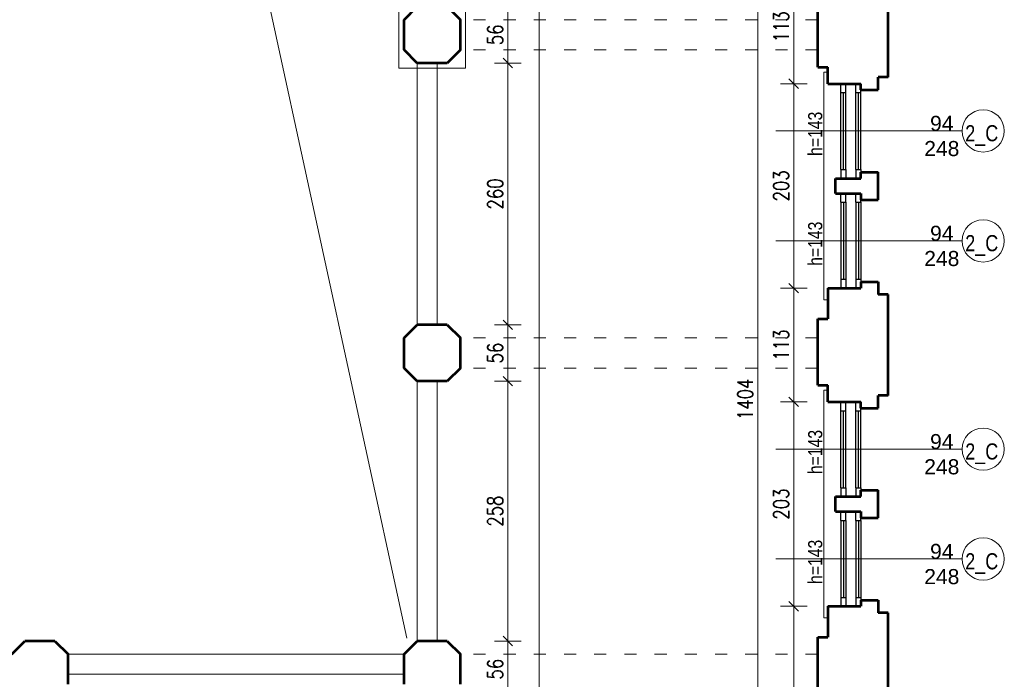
# Model space of a CAD drawing. Header units: millimetres. Extents: x 56977 to 67992, y 30187 to 42235.
# Tile 29 of 130: x 62762 to 63740, y 34388 to 35043. Entities that reach past the tile are written whole.
import ezdxf

# ---------------------------------------------------------------- set-up
doc = ezdxf.new("R2010")
doc.units = ezdxf.units.MM
doc.header["$MEASUREMENT"] = 0
doc.linetypes.add('ACAD_ISO03W100', pattern=[30, 12, -18])
doc.layers.get('0').update_dxf_attribs({"lineweight": 13})
doc.layers.get('DEFPOINTS').update_dxf_attribs({"lineweight": 13})
doc.layers.add('AI-OKNA', color=4, linetype='Continuous')
for name, color, linetype, lineweight in [('AI-OPISY', 3, 'Continuous', 13), ('AI_MURY', 40, 'Continuous', 53), ('AI_WIDOK', 8, 'Continuous', 13), ('wymiary', 8, 'Continuous', 13)]:
    doc.layers.add(name, color=color, linetype=linetype, lineweight=lineweight)
doc.styles.get("Standard").update_dxf_attribs({"font": 'txt.shx'})
doc.styles.add('Style-ROMANS', font='ROMANS.shx')
doc.styles.add('WYMIAROWY-08', font='ROMANS.shx', dxfattribs={"width": 0.8})
doc.dimstyles.new('DYBY', dxfattribs={"dimscale": 100, "dimtxt": 0.15, "dimasz": 0.05, "dimexe": 0.05, "dimexo": 0.1, "dimgap": 0.05, "dimtad": 1, "dimdec": 0, "dimdsep": 46, "dimlunit": 5, "dimtxsty": 'WYMIAROWY-08', "dimblk": 'M_STRZ', "dimcen": 0.1, "dimse1": 1, "dimse2": 1, "dimclrd": 7, "dimclre": 7, "dimclrt": 1, "dimadec": 0, "dimazin": 0, "dimtfac": 1, "dimtdec": 0, "dimtmove": 2, "dimatfit": 3, "dimldrblk": 'M_STRZ', "dimfxl": 0, "dimtolj": 1, "dimarcsym": 0})

# ---------------------------------------------------------------- blocks, each defined once
blk = doc.blocks.new('M_STRZ')
for p, q in [((0, 2.66), (0, 0)), ((-1.33, 0), (1.33, 0)), ((-0.94, -0.94), (0.94, 0.94)), ((0, 0), (0, -2.66))]:
    blk.add_line(p, q)
blk = doc.blocks.new('*U1015')
at = {"layer": 'DEFPOINTS', "color": 0}
for p in [(63522.94, 35368.07), (63495.12, 33964.07), (63522.94, 33964.07)]:
    blk.add_point(p, dxfattribs=at)
at = {"layer": 'wymiary', "color": 7, "lineweight": -2}
blk.add_line((63495.12, 35363.07), (63495.12, 33969.07), dxfattribs=at)
at = {"layer": 'wymiary', "color": 7, "lineweight": -2, "xscale": 5, "yscale": 5, "zscale": 5}
for p, rotation in [((63495.12, 35368.07), 90), ((63495.12, 33964.07), 270)]:
    blk.add_blockref('M_STRZ', p, dxfattribs=dict(at, rotation=rotation))
at = {"layer": 'wymiary', "color": 1, "insert": (63482.62, 34666.07), "char_height": 15, "attachment_point": 5, "rotation": 90, "style": 'WYMIAROWY-08'}
blk.add_mtext('1404', dxfattribs=at)
blk = doc.blocks.new('*D2548')
at = {"layer": 'DEFPOINTS'}
for p in [(63522.94, 35368.07), (63507.62, 34687.26), (63495.12, 33964.07), (63522.94, 33964.07)]:
    blk.add_point(p, dxfattribs=at)
at = {"layer": 'wymiary', "color": 7}
blk.add_blockref('*U1015', (0, 0), dxfattribs=at)
blk = doc.blocks.new('*U1033')
at = {"layer": 'DEFPOINTS', "color": 0}
for p in [(63194.38, 34426.07), (63246.72, 34426.07), (63240.12, 34370.07)]:
    blk.add_point(p, dxfattribs=at)
at = {"layer": 'wymiary', "color": 7, "lineweight": -2}
blk.add_line((63246.72, 34375.07), (63246.72, 34421.07), dxfattribs=at)
at = {"layer": 'wymiary', "color": 7, "lineweight": -2, "xscale": 5, "yscale": 5, "zscale": 5}
for p, rotation in [((63246.72, 34426.07), 90), ((63246.72, 34370.07), 270)]:
    blk.add_blockref('M_STRZ', p, dxfattribs=dict(at, rotation=rotation))
at = {"layer": 'wymiary', "color": 1, "insert": (63234.22, 34398.07), "char_height": 15, "attachment_point": 5, "rotation": 90, "style": 'WYMIAROWY-08'}
blk.add_mtext('56', dxfattribs=at)
blk = doc.blocks.new('*D2566')
at = {"layer": 'DEFPOINTS'}
for p in [(63194.38, 34426.07), (63246.72, 34426.07), (63234.22, 34387.45), (63240.12, 34370.07)]:
    blk.add_point(p, dxfattribs=at)
at = {"layer": 'wymiary', "color": 7}
blk.add_blockref('*U1033', (0, 0), dxfattribs=at)
blk = doc.blocks.new('*U1034')
at = {"layer": 'DEFPOINTS', "color": 0}
for p in [(63194.38, 34684.07), (63246.72, 34684.07), (63194.38, 34426.07)]:
    blk.add_point(p, dxfattribs=at)
at = {"layer": 'wymiary', "color": 7, "lineweight": -2}
blk.add_line((63246.72, 34431.07), (63246.72, 34679.07), dxfattribs=at)
at = {"layer": 'wymiary', "color": 7, "lineweight": -2, "xscale": 5, "yscale": 5, "zscale": 5}
for p, rotation in [((63246.72, 34684.07), 90), ((63246.72, 34426.07), 270)]:
    blk.add_blockref('M_STRZ', p, dxfattribs=dict(at, rotation=rotation))
at = {"layer": 'wymiary', "color": 1, "insert": (63234.22, 34555.07), "char_height": 15, "attachment_point": 5, "rotation": 90, "style": 'WYMIAROWY-08'}
blk.add_mtext('258', dxfattribs=at)
blk = doc.blocks.new('*D2567')
at = {"layer": 'DEFPOINTS'}
for p in [(63194.38, 34684.07), (63246.72, 34684.07), (63234.22, 34538.73), (63194.38, 34426.07)]:
    blk.add_point(p, dxfattribs=at)
at = {"layer": 'wymiary', "color": 7}
blk.add_blockref('*U1034', (0, 0), dxfattribs=at)
blk = doc.blocks.new('*U1035')
at = {"layer": 'DEFPOINTS', "color": 0}
for p in [(63194.38, 34740.07), (63246.72, 34740.07), (63194.38, 34684.07)]:
    blk.add_point(p, dxfattribs=at)
at = {"layer": 'wymiary', "color": 7, "lineweight": -2}
blk.add_line((63246.72, 34689.07), (63246.72, 34735.07), dxfattribs=at)
at = {"layer": 'wymiary', "color": 7, "lineweight": -2, "xscale": 5, "yscale": 5, "zscale": 5}
for p, rotation in [((63246.72, 34740.07), 90), ((63246.72, 34684.07), 270)]:
    blk.add_blockref('M_STRZ', p, dxfattribs=dict(at, rotation=rotation))
at = {"layer": 'wymiary', "color": 1, "insert": (63234.22, 34712.07), "char_height": 15, "attachment_point": 5, "rotation": 90, "style": 'WYMIAROWY-08'}
blk.add_mtext('56', dxfattribs=at)
blk = doc.blocks.new('*D2568')
at = {"layer": 'DEFPOINTS'}
for p in [(63194.38, 34740.07), (63246.72, 34740.07), (63234.22, 34701.45), (63194.38, 34684.07)]:
    blk.add_point(p, dxfattribs=at)
at = {"layer": 'wymiary', "color": 7}
blk.add_blockref('*U1035', (0, 0), dxfattribs=at)
blk = doc.blocks.new('*U1036')
at = {"layer": 'DEFPOINTS', "color": 0}
for p in [(63194.38, 35000.07), (63246.72, 35000.07), (63194.38, 34740.07)]:
    blk.add_point(p, dxfattribs=at)
at = {"layer": 'wymiary', "color": 7, "lineweight": -2}
blk.add_line((63246.72, 34745.07), (63246.72, 34995.07), dxfattribs=at)
at = {"layer": 'wymiary', "color": 7, "lineweight": -2, "xscale": 5, "yscale": 5, "zscale": 5}
for p, rotation in [((63246.72, 35000.07), 90), ((63246.72, 34740.07), 270)]:
    blk.add_blockref('M_STRZ', p, dxfattribs=dict(at, rotation=rotation))
at = {"layer": 'wymiary', "color": 1, "insert": (63234.22, 34870.07), "char_height": 15, "attachment_point": 5, "rotation": 90, "style": 'WYMIAROWY-08'}
blk.add_mtext('260', dxfattribs=at)
blk = doc.blocks.new('*D2569')
at = {"layer": 'DEFPOINTS'}
for p in [(63194.38, 35000.07), (63246.72, 35000.07), (63234.22, 34853.73), (63194.38, 34740.07)]:
    blk.add_point(p, dxfattribs=at)
at = {"layer": 'wymiary', "color": 7}
blk.add_blockref('*U1036', (0, 0), dxfattribs=at)
blk = doc.blocks.new('*U1037')
at = {"layer": 'DEFPOINTS', "color": 0}
for p in [(63194.38, 35056.07), (63246.72, 35056.07), (63194.38, 35000.07)]:
    blk.add_point(p, dxfattribs=at)
at = {"layer": 'wymiary', "color": 7, "lineweight": -2}
blk.add_line((63246.72, 35005.07), (63246.72, 35051.07), dxfattribs=at)
at = {"layer": 'wymiary', "color": 7, "lineweight": -2, "xscale": 5, "yscale": 5, "zscale": 5}
for p, rotation in [((63246.72, 35056.07), 90), ((63246.72, 35000.07), 270)]:
    blk.add_blockref('M_STRZ', p, dxfattribs=dict(at, rotation=rotation))
at = {"layer": 'wymiary', "color": 1, "insert": (63234.22, 35028.07), "char_height": 15, "attachment_point": 5, "rotation": 90, "style": 'WYMIAROWY-08'}
blk.add_mtext('56', dxfattribs=at)
blk = doc.blocks.new('*D2570')
at = {"layer": 'DEFPOINTS'}
for p in [(63194.38, 35056.07), (63246.72, 35056.07), (63234.22, 35017.45), (63194.38, 35000.07)]:
    blk.add_point(p, dxfattribs=at)
at = {"layer": 'wymiary', "color": 7}
blk.add_blockref('*U1037', (0, 0), dxfattribs=at)
blk = doc.blocks.new('*U1049')
at = {"layer": 'DEFPOINTS', "color": 0}
for p in [(63278.05, 36306.07), (63286.42, 36306.07), (63286.42, 33964.07)]:
    blk.add_point(p, dxfattribs=at)
at = {"layer": 'wymiary', "color": 7, "lineweight": -2}
blk.add_line((63278.05, 33969.07), (63278.05, 36301.07), dxfattribs=at)
at = {"layer": 'wymiary', "color": 7, "lineweight": -2, "xscale": 5, "yscale": 5, "zscale": 5}
for p, rotation in [((63278.05, 36306.07), 90), ((63278.05, 33964.07), 270)]:
    blk.add_blockref('M_STRZ', p, dxfattribs=dict(at, rotation=rotation))
at = {"layer": 'wymiary', "color": 1, "insert": (63265.55, 35135.07), "char_height": 15, "attachment_point": 5, "rotation": 90, "style": 'WYMIAROWY-08'}
blk.add_mtext('2342', dxfattribs=at)
blk = doc.blocks.new('*D2582')
at = {"layer": 'DEFPOINTS'}
for p in [(63278.05, 36306.07), (63286.42, 36306.07), (63265.55, 35113.02), (63286.42, 33964.07)]:
    blk.add_point(p, dxfattribs=at)
at = {"layer": 'wymiary', "color": 7}
blk.add_blockref('*U1049', (0, 0), dxfattribs=at)
blk = doc.blocks.new('*U1071')
at = {"layer": 'DEFPOINTS', "color": 0}
for p in [(63530.83, 34460.57), (63564.65, 34460.57), (63564.65, 34267.07)]:
    blk.add_point(p, dxfattribs=at)
at = {"layer": 'wymiary', "color": 7, "lineweight": -2}
blk.add_line((63530.83, 34272.07), (63530.83, 34455.57), dxfattribs=at)
at = {"layer": 'wymiary', "color": 7, "lineweight": -2, "xscale": 5, "yscale": 5, "zscale": 5}
for p, rotation in [((63530.83, 34460.57), 90), ((63530.83, 34267.07), 270)]:
    blk.add_blockref('M_STRZ', p, dxfattribs=dict(at, rotation=rotation))
at = {"layer": 'wymiary', "color": 1, "insert": (63518.33, 34363.82), "char_height": 15, "attachment_point": 5, "rotation": 90, "style": 'WYMIAROWY-08'}
blk.add_mtext('194', dxfattribs=at)
blk = doc.blocks.new('*D2604')
at = {"layer": 'DEFPOINTS'}
for p in [(63530.83, 34460.57), (63564.65, 34460.57), (63518.33, 34348.34), (63564.65, 34267.07)]:
    blk.add_point(p, dxfattribs=at)
at = {"layer": 'wymiary', "color": 7}
blk.add_blockref('*U1071', (0, 0), dxfattribs=at)
blk = doc.blocks.new('*U1072')
at = {"layer": 'DEFPOINTS', "color": 0}
for p in [(63530.83, 34663.57), (63564.65, 34663.57), (63564.65, 34460.57)]:
    blk.add_point(p, dxfattribs=at)
at = {"layer": 'wymiary', "color": 7, "lineweight": -2}
blk.add_line((63530.83, 34465.57), (63530.83, 34658.57), dxfattribs=at)
at = {"layer": 'wymiary', "color": 7, "lineweight": -2, "xscale": 5, "yscale": 5, "zscale": 5}
for p, rotation in [((63530.83, 34663.57), 90), ((63530.83, 34460.57), 270)]:
    blk.add_blockref('M_STRZ', p, dxfattribs=dict(at, rotation=rotation))
at = {"layer": 'wymiary', "color": 1, "insert": (63518.33, 34562.07), "char_height": 15, "attachment_point": 5, "rotation": 90, "style": 'WYMIAROWY-08'}
blk.add_mtext('203', dxfattribs=at)
blk = doc.blocks.new('*D2605')
at = {"layer": 'DEFPOINTS'}
for p in [(63530.83, 34663.57), (63564.65, 34663.57), (63518.33, 34545.73), (63564.65, 34460.57)]:
    blk.add_point(p, dxfattribs=at)
at = {"layer": 'wymiary', "color": 7}
blk.add_blockref('*U1072', (0, 0), dxfattribs=at)
blk = doc.blocks.new('*U1073')
at = {"layer": 'DEFPOINTS', "color": 0}
for p in [(63530.83, 34776.57), (63564.65, 34776.57), (63564.65, 34663.57)]:
    blk.add_point(p, dxfattribs=at)
at = {"layer": 'wymiary', "color": 7, "lineweight": -2}
blk.add_line((63530.83, 34668.57), (63530.83, 34771.57), dxfattribs=at)
at = {"layer": 'wymiary', "color": 7, "lineweight": -2, "xscale": 5, "yscale": 5, "zscale": 5}
for p, rotation in [((63530.83, 34776.57), 90), ((63530.83, 34663.57), 270)]:
    blk.add_blockref('M_STRZ', p, dxfattribs=dict(at, rotation=rotation))
at = {"layer": 'wymiary', "color": 1, "insert": (63518.33, 34720.07), "char_height": 15, "attachment_point": 5, "rotation": 90, "style": 'WYMIAROWY-08'}
blk.add_mtext('113', dxfattribs=at)
blk = doc.blocks.new('*D2606')
at = {"layer": 'DEFPOINTS'}
for p in [(63530.83, 34776.57), (63564.65, 34776.57), (63518.33, 34704.59), (63564.65, 34663.57)]:
    blk.add_point(p, dxfattribs=at)
at = {"layer": 'wymiary', "color": 7}
blk.add_blockref('*U1073', (0, 0), dxfattribs=at)
blk = doc.blocks.new('*U1074')
at = {"layer": 'DEFPOINTS', "color": 0}
for p in [(63530.83, 34979.57), (63564.65, 34979.57), (63564.65, 34776.57)]:
    blk.add_point(p, dxfattribs=at)
at = {"layer": 'wymiary', "color": 7, "lineweight": -2}
blk.add_line((63530.83, 34781.57), (63530.83, 34974.57), dxfattribs=at)
at = {"layer": 'wymiary', "color": 7, "lineweight": -2, "xscale": 5, "yscale": 5, "zscale": 5}
for p, rotation in [((63530.83, 34979.57), 90), ((63530.83, 34776.57), 270)]:
    blk.add_blockref('M_STRZ', p, dxfattribs=dict(at, rotation=rotation))
at = {"layer": 'wymiary', "color": 1, "insert": (63518.33, 34878.07), "char_height": 15, "attachment_point": 5, "rotation": 90, "style": 'WYMIAROWY-08'}
blk.add_mtext('203', dxfattribs=at)
blk = doc.blocks.new('*D2607')
at = {"layer": 'DEFPOINTS'}
for p in [(63530.83, 34979.57), (63564.65, 34979.57), (63518.33, 34861.73), (63564.65, 34776.57)]:
    blk.add_point(p, dxfattribs=at)
at = {"layer": 'wymiary', "color": 7}
blk.add_blockref('*U1074', (0, 0), dxfattribs=at)
blk = doc.blocks.new('*U1075')
at = {"layer": 'DEFPOINTS', "color": 0}
for p in [(63530.83, 35092.57), (63564.65, 35092.57), (63564.65, 34979.57)]:
    blk.add_point(p, dxfattribs=at)
at = {"layer": 'wymiary', "color": 7, "lineweight": -2}
blk.add_line((63530.83, 34984.57), (63530.83, 35087.57), dxfattribs=at)
at = {"layer": 'wymiary', "color": 7, "lineweight": -2, "xscale": 5, "yscale": 5, "zscale": 5}
for p, rotation in [((63530.83, 35092.57), 90), ((63530.83, 34979.57), 270)]:
    blk.add_blockref('M_STRZ', p, dxfattribs=dict(at, rotation=rotation))
at = {"layer": 'wymiary', "color": 1, "insert": (63518.33, 35036.07), "char_height": 15, "attachment_point": 5, "rotation": 90, "style": 'WYMIAROWY-08'}
blk.add_mtext('113', dxfattribs=at)
blk = doc.blocks.new('*D2608')
at = {"layer": 'DEFPOINTS'}
for p in [(63530.83, 35092.57), (63564.65, 35092.57), (63518.33, 35020.59), (63564.65, 34979.57)]:
    blk.add_point(p, dxfattribs=at)
at = {"layer": 'wymiary', "color": 7}
blk.add_blockref('*U1075', (0, 0), dxfattribs=at)

msp = doc.modelspace()

# ---------------------------------------------------------------- linework, layer by layer
at = {"layer": 'AI-OKNA'}
for p, q in [((63577.65, 34970.82), (63577.65, 34979.57)), ((63582.65, 34970.82), (63582.65, 34979.57)), ((63592.65, 34970.82), (63592.65, 34979.57)), ((63597.65, 34970.82), (63597.65, 34973.32)), ((63577.65, 34970.82), (63582.65, 34970.82)), ((63577.65, 34894.32), (63577.65, 34970.82)), ((63580.15, 34894.32), (63580.15, 34970.82)), ((63582.65, 34894.32), (63582.65, 34970.82)), ((63592.65, 34970.82), (63597.65, 34970.82)), ((63592.65, 34894.32), (63592.65, 34970.82)), ((63595.15, 34894.32), (63595.15, 34970.82)), ((63597.65, 34894.32), (63597.65, 34970.82)), ((63577.65, 34894.32), (63577.65, 34885.57)), ((63577.65, 34894.32), (63582.65, 34894.32)), ((63582.65, 34894.32), (63582.65, 34885.57)), ((63592.65, 34894.32), (63592.65, 34885.57)), ((63592.65, 34894.32), (63597.65, 34894.32)), ((63597.65, 34894.32), (63597.65, 34891.82)), ((63577.65, 34861.82), (63577.65, 34870.57)), ((63582.65, 34861.82), (63582.65, 34870.57)), ((63592.65, 34861.82), (63592.65, 34870.57)), ((63577.65, 34861.82), (63582.65, 34861.82)), ((63577.65, 34861.82), (63577.65, 34785.32)), ((63580.15, 34861.82), (63580.15, 34785.32)), ((63582.65, 34861.82), (63582.65, 34785.32)), ((63592.65, 34861.82), (63597.65, 34861.82)), ((63592.65, 34861.82), (63592.65, 34785.32)), ((63595.15, 34861.82), (63595.15, 34785.32)), ((63597.65, 34861.82), (63597.65, 34864.32)), ((63597.65, 34861.82), (63597.65, 34785.32)), ((63577.65, 34785.32), (63577.65, 34776.57)), ((63577.65, 34785.32), (63582.65, 34785.32)), ((63582.65, 34785.32), (63582.65, 34776.57)), ((63592.65, 34785.32), (63592.65, 34776.57)), ((63592.65, 34785.32), (63597.65, 34785.32)), ((63597.65, 34785.32), (63597.65, 34782.82)), ((63577.65, 34654.82), (63577.65, 34663.57)), ((63582.65, 34654.82), (63582.65, 34663.57)), ((63592.65, 34654.82), (63592.65, 34663.57)), ((63577.65, 34654.82), (63582.65, 34654.82)), ((63577.65, 34578.32), (63577.65, 34654.82)), ((63580.15, 34578.32), (63580.15, 34654.82)), ((63582.65, 34578.32), (63582.65, 34654.82)), ((63592.65, 34654.82), (63597.65, 34654.82)), ((63592.65, 34578.32), (63592.65, 34654.82)), ((63595.15, 34578.32), (63595.15, 34654.82)), ((63597.65, 34654.82), (63597.65, 34657.32)), ((63597.65, 34578.32), (63597.65, 34654.82)), ((63577.65, 34578.32), (63577.65, 34569.57)), ((63577.65, 34578.32), (63582.65, 34578.32)), ((63582.65, 34578.32), (63582.65, 34569.57)), ((63592.65, 34578.32), (63592.65, 34569.57)), ((63592.65, 34578.32), (63597.65, 34578.32)), ((63597.65, 34578.32), (63597.65, 34575.82)), ((63577.65, 34545.82), (63577.65, 34554.57)), ((63582.65, 34545.82), (63582.65, 34554.57)), ((63592.65, 34545.82), (63592.65, 34554.57)), ((63577.65, 34545.82), (63582.65, 34545.82)), ((63577.65, 34545.82), (63577.65, 34469.32)), ((63580.15, 34545.82), (63580.15, 34469.32)), ((63582.65, 34545.82), (63582.65, 34469.32)), ((63592.65, 34545.82), (63597.65, 34545.82)), ((63592.65, 34545.82), (63592.65, 34469.32)), ((63595.15, 34545.82), (63595.15, 34469.32)), ((63597.65, 34545.82), (63597.65, 34548.32)), ((63597.65, 34545.82), (63597.65, 34469.32)), ((63577.65, 34469.32), (63577.65, 34460.57)), ((63577.65, 34469.32), (63582.65, 34469.32)), ((63582.65, 34469.32), (63582.65, 34460.57)), ((63592.65, 34469.32), (63592.65, 34460.57)), ((63592.65, 34469.32), (63597.65, 34469.32)), ((63597.65, 34469.32), (63597.65, 34466.82))]:
    msp.add_line(p, q, dxfattribs=at)
at = {"layer": 'AI-OPISY'}
for p, q in [((63698.05, 34932.66), (63512.97, 34932.66)), ((63698.05, 34823.48), (63512.97, 34823.48)), ((63698.05, 34616.62), (63512.97, 34616.62)), ((63698.05, 34507.55), (63512.97, 34507.55))]:
    msp.add_line(p, q, dxfattribs=at)
for centre in [(63719.05, 34932.66), (63719.05, 34823.48), (63719.05, 34616.62), (63719.05, 34507.55)]:
    msp.add_circle(centre, 21, dxfattribs=at)
at = {"layer": 'AI_MURY'}
for p, q in [((63624.65, 34986.07), (63624.65, 35086.07)), ((63554.65, 34996.07), (63554.65, 35062.07)), ((63143.65, 35043.07), (63156.65, 35056.07)), ((63186.65, 35056.07), (63199.65, 35043.07)), ((63143.65, 35028.07), (63143.65, 35043.07)), ((63199.65, 35028.07), (63199.65, 35043.07)), ((63143.65, 35013.07), (63143.65, 35028.07)), ((63199.65, 35013.07), (63199.65, 35028.07)), ((63156.65, 35000.07), (63143.65, 35013.07)), ((63199.65, 35013.07), (63186.65, 35000.07)), ((63171.65, 35000.07), (63156.65, 35000.07)), ((63186.65, 35000.07), (63171.65, 35000.07)), ((63554.65, 34996.07), (63564.65, 34996.07)), ((63564.65, 34979.57), (63564.65, 34996.07)), ((63614.65, 34973.32), (63614.65, 34986.07)), ((63624.65, 34986.07), (63614.65, 34986.07)), ((63564.65, 34979.57), (63597.65, 34979.57)), ((63597.65, 34973.32), (63597.65, 34979.57)), ((63597.65, 34973.32), (63614.65, 34973.32)), ((63572.28, 34870.57), (63572.28, 34885.57)), ((63572.28, 34885.57), (63597.65, 34885.57)), ((63597.65, 34891.82), (63614.65, 34891.82)), ((63597.65, 34885.57), (63597.65, 34891.82)), ((63614.65, 34864.32), (63614.65, 34891.82)), ((63572.28, 34870.57), (63597.65, 34870.57)), ((63597.65, 34870.57), (63597.65, 34864.32)), ((63597.65, 34864.32), (63614.65, 34864.32)), ((63564.65, 34776.57), (63564.65, 34746.07)), ((63564.65, 34776.57), (63597.65, 34776.57)), ((63597.65, 34782.82), (63614.65, 34782.82)), ((63597.65, 34782.82), (63597.65, 34776.57)), ((63614.65, 34782.82), (63614.65, 34770.07)), ((63624.65, 34770.07), (63614.65, 34770.07)), ((63624.65, 34670.07), (63624.65, 34770.07)), ((63143.65, 34727.07), (63156.65, 34740.07)), ((63171.65, 34740.07), (63156.65, 34740.07)), ((63186.65, 34740.07), (63171.65, 34740.07)), ((63186.65, 34740.07), (63199.65, 34727.07)), ((63554.65, 34680.07), (63554.65, 34746.07)), ((63554.65, 34746.07), (63564.65, 34746.07)), ((63143.65, 34712.07), (63143.65, 34727.07)), ((63199.65, 34712.07), (63199.65, 34727.07)), ((63143.65, 34697.07), (63143.65, 34712.07)), ((63199.65, 34697.07), (63199.65, 34712.07)), ((63156.65, 34684.07), (63143.65, 34697.07)), ((63199.65, 34697.07), (63186.65, 34684.07)), ((63171.65, 34684.07), (63156.65, 34684.07)), ((63186.65, 34684.07), (63171.65, 34684.07)), ((63554.65, 34680.07), (63564.65, 34680.07)), ((63564.65, 34663.57), (63564.65, 34680.07)), ((63614.65, 34657.32), (63614.65, 34670.07)), ((63624.65, 34670.07), (63614.65, 34670.07)), ((63564.65, 34663.57), (63597.65, 34663.57)), ((63597.65, 34657.32), (63597.65, 34663.57)), ((63597.65, 34657.32), (63614.65, 34657.32)), ((63597.65, 34575.82), (63614.65, 34575.82)), ((63597.65, 34569.57), (63597.65, 34575.82)), ((63614.65, 34548.32), (63614.65, 34575.82)), ((63572.28, 34554.57), (63572.28, 34569.57)), ((63572.28, 34569.57), (63597.65, 34569.57)), ((63572.28, 34554.57), (63597.65, 34554.57)), ((63597.65, 34554.57), (63597.65, 34548.32)), ((63597.65, 34548.32), (63614.65, 34548.32)), ((63597.65, 34466.82), (63614.65, 34466.82)), ((63597.65, 34466.82), (63597.65, 34460.57)), ((63614.65, 34466.82), (63614.65, 34454.07)), ((63564.65, 34460.57), (63564.65, 34430.07)), ((63564.65, 34460.57), (63597.65, 34460.57)), ((63624.65, 34454.07), (63614.65, 34454.07)), ((63624.65, 34260.82), (63624.65, 34454.07)), ((62753.88, 34413.07), (62766.88, 34426.07)), ((62781.88, 34426.07), (62766.88, 34426.07)), ((62796.88, 34426.07), (62781.88, 34426.07)), ((62796.88, 34426.07), (62809.88, 34413.07)), ((63143.65, 34413.07), (63156.65, 34426.07)), ((63171.65, 34426.07), (63156.65, 34426.07)), ((63186.65, 34426.07), (63171.65, 34426.07)), ((63186.65, 34426.07), (63199.65, 34413.07)), ((63554.65, 34430.07), (63564.65, 34430.07)), ((63554.65, 34360.07), (63554.65, 34430.07)), ((62809.88, 34398.07), (62809.88, 34413.07)), ((63143.65, 34398.07), (63143.65, 34413.07)), ((63199.65, 34398.07), (63199.65, 34413.07)), ((62809.88, 34383.07), (62809.88, 34398.07)), ((63143.65, 34383.07), (63143.65, 34398.07)), ((63199.65, 34383.07), (63199.65, 34398.07))]:
    msp.add_line(p, q, dxfattribs=at)
at = {"layer": 'AI_WIDOK'}
for p, q in [((63146.38, 34429.07), (62939.67, 35381.79)), ((63156.65, 34740.07), (63156.65, 35000.07)), ((63176.65, 34740.07), (63176.69, 35000.07)), ((63156.65, 34426.07), (63156.65, 34684.07)), ((63176.65, 34426.07), (63176.65, 34684.07)), ((62809.88, 34413.07), (63143.65, 34413.07)), ((63143.65, 34393.07), (62809.88, 34393.07))]:
    msp.add_line(p, q, dxfattribs=at)
at = {"layer": 'AI_WIDOK', "color": 251, "linetype": 'Continuous'}
for p, q in [((63138.65, 35061.07), (63138.65, 34995.07)), ((63204.65, 35061.07), (63204.65, 34995.07)), ((63138.65, 34995.07), (63204.65, 34995.07)), ((63564.65, 34991.07), (63560.65, 34991.07)), ((63560.65, 34765.07), (63560.65, 34991.07)), ((63564.65, 34765.07), (63560.65, 34765.07)), ((63564.65, 34675.07), (63560.65, 34675.07)), ((63560.65, 34449.07), (63560.65, 34675.07)), ((63564.65, 34449.07), (63560.65, 34449.07))]:
    msp.add_line(p, q, dxfattribs=at)
at = {"layer": 'AI_WIDOK', "color": 251, "linetype": 'ACAD_ISO03W100'}
for p, q in [((63554.65, 35043.07), (63199.65, 35043.07)), ((63554.65, 35013.07), (63199.65, 35013.07)), ((63554.65, 34727.07), (63199.65, 34727.07)), ((63554.65, 34697.07), (63199.65, 34697.07)), ((63554.65, 34413.07), (63199.65, 34413.07))]:
    msp.add_line(p, q, dxfattribs=at)

# ---------------------------------------------------------------- texts
at = {"layer": 'AI-OPISY', "char_height": 14, "attachment_point": 7, "rotation": 90, "line_spacing_factor": 0.722892, "style": 'WYMIAROWY-08'}
for insert in [(63559.36, 34907.82), (63559.36, 34798.65), (63559.36, 34591.78), (63559.36, 34482.72)]:
    msp.add_mtext('\\fArial|b0|i0|c238|p39;h=143', dxfattribs=dict(at, insert=insert))
at = {"layer": 'AI-OPISY', "char_height": 15, "width": 45.2902, "attachment_point": 8}
for insert in [(63677.95, 34907.45), (63677.95, 34798.27), (63677.95, 34591.41), (63677.95, 34482.34)]:
    msp.add_mtext('\\fArial|b0|i0|c238|p39;94\\P248', dxfattribs=dict(at, insert=insert))
at = {"layer": 'AI-OPISY', "char_height": 16, "width": 20.64, "attachment_point": 7, "style": 'WYMIAROWY-08'}
for insert in [(63701.25, 34917.76), (63701.25, 34808.59), (63701.25, 34601.72), (63701.25, 34492.66)]:
    msp.add_mtext('\\fArial|b0|i0|c238|p39;2_C', dxfattribs=dict(at, insert=insert))

# ---------------------------------------------------------------- dimensions: what is measured, and where the dimension line sits
at = {"layer": 'wymiary', "color": 7}
for base, p1, p2, angle, picture, middle in [((63278.05, 36306.07), (63286.42, 33964.07), (63286.42, 36306.07), 90, '*D2582', (63265.55, 35113.02)), ((63495.12, 33964.07), (63522.94, 35368.07), (63522.94, 33964.07), 270, '*D2548', (63507.62, 34687.26)), ((63530.83, 35092.57), (63564.65, 34979.57), (63564.65, 35092.57), 90, '*D2608', (63518.33, 35020.59)), ((63246.72, 35056.07), (63194.38, 35000.07), (63194.38, 35056.07), 90, '*D2570', (63234.22, 35017.45)), ((63246.72, 35000.07), (63194.38, 34740.07), (63194.38, 35000.07), 90, '*D2569', (63234.22, 34853.73)), ((63530.83, 34979.57), (63564.65, 34776.57), (63564.65, 34979.57), 90, '*D2607', (63518.33, 34861.73)), ((63530.83, 34776.57), (63564.65, 34663.57), (63564.65, 34776.57), 90, '*D2606', (63518.33, 34704.59)), ((63246.72, 34740.07), (63194.38, 34684.07), (63194.38, 34740.07), 90, '*D2568', (63234.22, 34701.45)), ((63246.72, 34684.07), (63194.38, 34426.07), (63194.38, 34684.07), 90, '*D2567', (63234.22, 34538.73)), ((63530.83, 34663.57), (63564.65, 34460.57), (63564.65, 34663.57), 90, '*D2605', (63518.33, 34545.73)), ((63530.83465481, 34460.56829895), (63564.64624932, 34267.06829895), (63564.64624932, 34460.56829895), 90, '*D2604', (63518.33465481, 34348.33972752)), ((63246.72, 34426.07), (63240.12, 34370.07), (63194.38, 34426.07), 90, '*D2566', (63234.22, 34387.45))]:
    dim = msp.add_linear_dim(base=base, p1=p1, p2=p2, angle=angle, dimstyle='DYBY', override={"dimtad": 0, "dimtxsty": 'Style-ROMANS', "dimcen": 0.001, "dimclrd": 0, "dimclre": 0}, dxfattribs=at)
    dim.commit()
    dim.dimension.update_dxf_attribs({"geometry": picture, "text_midpoint": middle, "dimtype": 128})

doc.saveas('drawing.dxf')
